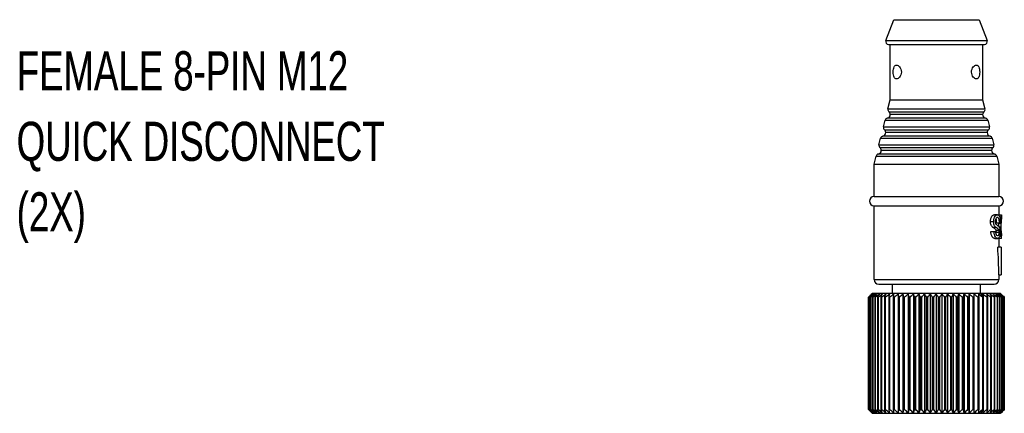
# Model space of a CAD drawing. Header units: millimetres. Extents: x 0 to 279, y 0 to 216.
# Tile 10 of 22: x 168 to 222, y 69 to 91. Entities that reach past the tile are written whole.
import ezdxf

# ---------------------------------------------------------------- set-up
doc = ezdxf.new("R2010")
doc.units = ezdxf.units.MM
doc.layers.add('TEXT', color=140, linetype='Continuous', lineweight=25)
doc.styles.add('SLDTEXTSTYLE0', font='TXT', dxfattribs={"width": 0.7})

# ---------------------------------------------------------------- blocks, each defined once
blk = doc.blocks.new('SW_NOTE_0_8')
at = {"layer": 'TEXT', "color": 0, "attachment_point": 1, "style": 'SLDTEXTSTYLE0'}
for s, insert, char_height in [('FEMALE 8-PIN M12', (0.5, 4.283), 2.11667), ('QUICK DISCONNECT', (0.5, 0.46), 2.11667), ('(2X)', (0.5, -3.362), 2.1167)]:
    blk.add_mtext(s, dxfattribs=dict(at, insert=insert, char_height=char_height))
blk = doc.blocks.new('SW_NOTE_0_10')
at = {"layer": 'TEXT', "color": 0, "attachment_point": 1, "style": 'SLDTEXTSTYLE0'}
for s, insert, char_height in [('FEMALE 8-PIN M12', (0.569, 4.278), 2.11667), ('QUICK DISCONNECT', (0.569, 0.456), 2.11667), ('(2X)', (0.569, -3.366), 2.1167)]:
    blk.add_mtext(s, dxfattribs=dict(at, insert=insert, char_height=char_height))

msp = doc.modelspace()

# ---------------------------------------------------------------- linework, layer by layer
for p, q in [((215.324, 89.5752), (215.7533, 90.7105)), ((215.7533, 90.7105), (220.3754, 90.7105)), ((220.3754, 90.7105), (220.8047, 89.5752)), ((215.324, 89.5752), (220.8047, 89.5752)), ((215.5643, 86.3721), (215.5643, 89.3721)), ((220.5643, 89.3721), (220.5643, 86.3721)), ((215.4386, 85.8692), (215.5643, 86.3721)), ((215.4386, 85.8692), (220.6901, 85.8692)), ((215.5643, 86.3721), (220.5643, 86.3721)), ((220.5643, 86.3721), (220.6901, 85.8692)), ((220.7274, 85.3663), (215.4012, 85.3663)), ((215.4889, 85.7169), (220.6398, 85.7169)), ((220.5668, 85.5624), (215.5619, 85.5624)), ((215.1961, 84.899), (215.2852, 85.2556)), ((215.1961, 84.899), (220.9326, 84.899)), ((215.2852, 85.2556), (220.8435, 85.2556)), ((220.8435, 85.2556), (220.9326, 84.899)), ((214.9535, 83.9289), (215.0427, 84.2855)), ((215.0427, 84.2855), (221.086, 84.2855)), ((220.97, 84.3962), (215.1587, 84.3962)), ((215.2464, 84.7468), (220.8823, 84.7468)), ((220.8093, 84.5923), (215.3194, 84.5923)), ((221.086, 84.2855), (221.1751, 83.9289)), ((214.9535, 83.9289), (221.1751, 83.9289)), ((215.0038, 83.7766), (221.1249, 83.7766)), ((214.6893, 82.8721), (214.8001, 83.3153)), ((214.8001, 83.3153), (221.3285, 83.3153)), ((221.2125, 83.426), (214.9162, 83.426)), ((221.0518, 83.6221), (215.0768, 83.6221)), ((221.3285, 83.3153), (221.4393, 82.8721)), ((214.6893, 81.1221), (214.6893, 82.8721)), ((214.6893, 82.8721), (221.4393, 82.8721)), ((221.4393, 82.8721), (221.4393, 81.1221)), ((214.6893, 81.1221), (221.4393, 81.1221)), ((214.6893, 80.6221), (221.4393, 80.6221)), ((214.6893, 76.6221), (214.6893, 80.6221)), ((221.4393, 80.6221), (221.4393, 80.1381)), ((221.3683, 80.1381), (221.2077, 80.1381)), ((221.4392, 80.1381), (221.5892, 80.1381)), ((221.5893, 80.1374), (221.5893, 79.9934)), ((220.9899, 79.7673), (221.1618, 79.7673)), ((221.1044, 79.4651), (221.2701, 79.4651)), ((221.3222, 79.6894), (221.4774, 79.6894)), ((221.4192, 79.6809), (221.57, 79.6809)), ((221.4393, 79.4971), (221.4393, 79.6809)), ((221.4662, 79.4871), (221.57, 79.4871)), ((221.5181, 79.6894), (221.4774, 79.6894)), ((221.0082, 79.2247), (221.179, 79.2247)), ((221.179, 79.2247), (221.2662, 79.2247)), ((221.2957, 79.2973), (221.452, 79.2973)), ((221.3088, 79.1869), (221.4646, 79.1869)), ((221.5058, 79.2572), (221.5732, 79.2572)), ((221.5077, 79.2194), (221.5518, 79.2194)), ((221.5893, 78.8569), (221.5893, 79.0008)), ((221.2237, 78.8561), (221.3834, 78.8561)), ((221.5892, 78.8561), (221.4392, 78.8561)), ((221.4393, 78.8561), (221.4393, 78.3721)), ((221.5643, 78.3721), (221.381, 78.3721)), ((221.5643, 78.3721), (221.5643, 76.8721)), ((221.4393, 76.8721), (221.4393, 76.6221)), ((221.4393, 76.8721), (221.5643, 76.8721)), ((214.6893, 76.6221), (221.4393, 76.6221)), ((215.6893, 75.8721), (215.6893, 76.3721)), ((220.4393, 76.3721), (220.4393, 75.8721)), ((214.5893, 75.8721), (214.3893, 75.6721)), ((220.4515, 75.8721), (214.5893, 75.8721)), ((216.2522, 75.8471), (216.2522, 69.3971)), ((216.5279, 75.8471), (216.5279, 69.3971)), ((216.8159, 75.8471), (216.8159, 69.3971)), ((217.1141, 75.8471), (217.1141, 69.3971)), ((217.4198, 75.8471), (217.4198, 69.3971)), ((217.7308, 75.8471), (217.7308, 69.3971)), ((218.0445, 75.8471), (218.0445, 69.3971)), ((218.3583, 75.8471), (218.3583, 69.3971)), ((218.6697, 75.8471), (218.6697, 69.3971)), ((218.9763, 75.8471), (218.9763, 69.3971)), ((219.2755, 75.8471), (219.2755, 69.3971)), ((219.565, 75.8471), (219.565, 69.3971)), ((219.8424, 75.8471), (219.8424, 69.3971)), ((220.4515, 75.8721), (220.5889, 75.6721)), ((221.5393, 75.8721), (220.4515, 75.8721)), ((221.7393, 75.6721), (221.5393, 75.8721)), ((214.3893, 75.6721), (214.3893, 69.5721)), ((214.3894, 69.5721), (214.3894, 75.6721)), ((214.4063, 75.6721), (214.3989, 75.6721)), ((214.3989, 75.6721), (214.3989, 69.5721)), ((214.4063, 69.5721), (214.4063, 75.6721)), ((214.4526, 75.6721), (214.4374, 75.6721)), ((214.4374, 75.6721), (214.4374, 69.5721)), ((214.4526, 69.5721), (214.4526, 75.6721)), ((214.5279, 75.6721), (214.5051, 75.6721)), ((214.5051, 75.6721), (214.5051, 69.5721)), ((214.5279, 69.5721), (214.5279, 75.6721)), ((214.6318, 75.6721), (214.6015, 75.6721)), ((214.6015, 75.6721), (214.6015, 69.5721)), ((214.6318, 69.5721), (214.6318, 75.6721)), ((214.7633, 75.6721), (214.7257, 75.6721)), ((214.7257, 75.6721), (214.7257, 69.5721)), ((214.7633, 69.5721), (214.7633, 75.6721)), ((214.9213, 75.6721), (214.8769, 75.6721)), ((214.8769, 75.6721), (214.8769, 69.5721)), ((214.9213, 69.5721), (214.9213, 75.6721)), ((215.1047, 75.6721), (215.0537, 75.6721)), ((215.0537, 75.6721), (215.0537, 69.5721)), ((215.1047, 69.5721), (215.1047, 75.6721)), ((215.3119, 75.6721), (215.2547, 75.6721)), ((215.2547, 75.6721), (215.2547, 69.5721)), ((215.3119, 69.5721), (215.3119, 75.6721)), ((215.5413, 75.6721), (215.4784, 75.6721)), ((215.4784, 75.6721), (215.4784, 69.5721)), ((215.5413, 69.5721), (215.5413, 75.6721)), ((215.791, 75.6721), (215.7228, 75.6721)), ((215.7228, 75.6721), (215.7228, 69.5721)), ((215.791, 69.5721), (215.791, 75.6721)), ((216.0589, 75.6721), (215.9862, 75.6721)), ((215.9862, 75.6721), (215.9862, 69.5721)), ((216.0589, 69.5721), (216.0589, 75.6721)), ((216.3431, 75.6721), (216.2662, 75.6721)), ((216.2662, 75.6721), (216.2662, 69.5721)), ((216.3431, 69.5721), (216.3431, 75.6721)), ((216.6411, 75.6721), (216.5608, 75.6721)), ((216.5608, 75.6721), (216.5608, 69.5721)), ((216.6411, 69.5721), (216.6411, 75.6721)), ((216.9505, 75.6721), (216.8674, 75.6721)), ((216.8674, 75.6721), (216.8674, 69.5721)), ((216.9505, 69.5721), (216.9505, 75.6721)), ((217.2689, 75.6721), (217.1837, 75.6721)), ((217.1837, 75.6721), (217.1837, 69.5721)), ((217.2689, 69.5721), (217.2689, 75.6721)), ((217.5937, 75.6721), (217.5071, 75.6721)), ((217.5071, 75.6721), (217.5071, 69.5721)), ((217.5937, 69.5721), (217.5937, 75.6721)), ((217.9223, 75.6721), (217.8349, 75.6721)), ((217.8349, 75.6721), (217.8349, 69.5721)), ((217.9223, 69.5721), (217.9223, 75.6721)), ((218.2521, 75.6721), (218.1646, 75.6721)), ((218.1646, 75.6721), (218.1646, 69.5721)), ((218.2521, 69.5721), (218.2521, 75.6721)), ((218.5803, 75.6721), (218.4935, 75.6721)), ((218.4935, 75.6721), (218.4935, 69.5721)), ((218.5803, 69.5721), (218.5803, 75.6721)), ((218.9044, 75.6721), (218.819, 75.6721)), ((218.819, 75.6721), (218.819, 69.5721)), ((218.9044, 69.5721), (218.9044, 75.6721)), ((219.2217, 75.6721), (219.1383, 75.6721)), ((219.1383, 75.6721), (219.1383, 69.5721)), ((219.2217, 69.5721), (219.2217, 75.6721)), ((219.5297, 75.6721), (219.449, 75.6721)), ((219.449, 75.6721), (219.449, 69.5721)), ((219.5297, 69.5721), (219.5297, 75.6721)), ((219.8259, 75.6721), (219.7486, 75.6721)), ((219.7486, 75.6721), (219.7486, 69.5721)), ((219.8259, 69.5721), (219.8259, 75.6721)), ((220.108, 75.6721), (220.0346, 75.6721)), ((220.0346, 75.6721), (220.0346, 69.5721)), ((220.108, 69.5721), (220.108, 75.6721)), ((220.3735, 75.6721), (220.3048, 75.6721)), ((220.3048, 75.6721), (220.3048, 69.5721)), ((220.3735, 69.5721), (220.3735, 75.6721)), ((220.5889, 75.6721), (220.5569, 75.6721)), ((220.5569, 75.6721), (220.5569, 69.5721)), ((220.6205, 75.6721), (220.5889, 75.6721)), ((220.6205, 69.5721), (220.6205, 75.6721)), ((220.8469, 75.6721), (220.7889, 75.6721)), ((220.7889, 75.6721), (220.7889, 69.5721)), ((220.8469, 69.5721), (220.8469, 75.6721)), ((221.0509, 75.6721), (220.999, 75.6721)), ((220.999, 75.6721), (220.999, 69.5721)), ((221.0509, 69.5721), (221.0509, 75.6721)), ((221.2308, 75.6721), (221.1855, 75.6721)), ((221.1855, 75.6721), (221.1855, 69.5721)), ((221.2308, 69.5721), (221.2308, 75.6721)), ((221.3853, 75.6721), (221.3468, 75.6721)), ((221.3468, 75.6721), (221.3468, 69.5721)), ((221.3853, 69.5721), (221.3853, 75.6721)), ((221.513, 75.6721), (221.4818, 75.6721)), ((221.4818, 75.6721), (221.4818, 69.5721)), ((221.513, 69.5721), (221.513, 75.6721)), ((221.6129, 75.6721), (221.5892, 75.6721)), ((221.5892, 75.6721), (221.5892, 69.5721)), ((221.6129, 69.5721), (221.6129, 75.6721)), ((221.6843, 75.6721), (221.6682, 75.6721)), ((221.6682, 75.6721), (221.6682, 69.5721)), ((221.6843, 69.5721), (221.6843, 75.6721)), ((221.7265, 75.6721), (221.7182, 75.6721)), ((221.7182, 75.6721), (221.7182, 69.5721)), ((221.7265, 69.5721), (221.7265, 75.6721)), ((221.7388, 75.6721), (221.7393, 75.6721)), ((221.7388, 75.6721), (221.7388, 69.5721)), ((221.7393, 69.5721), (221.7393, 75.6721)), ((214.3893, 69.5721), (214.5893, 69.3721)), ((214.3989, 69.5721), (214.4063, 69.5721)), ((214.4374, 69.5721), (214.4526, 69.5721)), ((214.5051, 69.5721), (214.5279, 69.5721)), ((214.5893, 69.3721), (220.4515, 69.3721)), ((214.6015, 69.5721), (214.6318, 69.5721)), ((214.7257, 69.5721), (214.7633, 69.5721)), ((214.8769, 69.5721), (214.9213, 69.5721)), ((215.0537, 69.5721), (215.1047, 69.5721)), ((215.2547, 69.5721), (215.3119, 69.5721)), ((215.4784, 69.5721), (215.5413, 69.5721)), ((215.7228, 69.5721), (215.791, 69.5721)), ((215.9862, 69.5721), (216.0589, 69.5721)), ((216.2662, 69.5721), (216.3431, 69.5721)), ((216.5608, 69.5721), (216.6411, 69.5721)), ((216.8674, 69.5721), (216.9505, 69.5721)), ((217.1837, 69.5721), (217.2689, 69.5721)), ((217.5071, 69.5721), (217.5937, 69.5721)), ((217.8349, 69.5721), (217.9223, 69.5721)), ((218.1646, 69.5721), (218.2521, 69.5721)), ((218.4935, 69.5721), (218.5803, 69.5721)), ((218.819, 69.5721), (218.9044, 69.5721)), ((219.1383, 69.5721), (219.2217, 69.5721)), ((219.449, 69.5721), (219.5297, 69.5721)), ((219.7486, 69.5721), (219.8259, 69.5721)), ((220.0346, 69.5721), (220.108, 69.5721)), ((220.3048, 69.5721), (220.3735, 69.5721)), ((220.5889, 69.5721), (220.4515, 69.3721)), ((220.4515, 69.3721), (221.5393, 69.3721)), ((220.5569, 69.5721), (220.5889, 69.5721)), ((220.5889, 69.5721), (220.6205, 69.5721)), ((220.7889, 69.5721), (220.8469, 69.5721)), ((220.999, 69.5721), (221.0509, 69.5721)), ((221.1855, 69.5721), (221.2308, 69.5721)), ((221.3468, 69.5721), (221.3853, 69.5721)), ((221.4818, 69.5721), (221.513, 69.5721)), ((221.5393, 69.3721), (221.7393, 69.5721)), ((221.5892, 69.5721), (221.6129, 69.5721)), ((221.6682, 69.5721), (221.6843, 69.5721)), ((221.7182, 69.5721), (221.7265, 69.5721)), ((221.7388, 69.5721), (221.7393, 69.5721))]:
    msp.add_line(p, q)
for centre, radius, start, end in [((215.4643, 89.5221), 0.15, 159.29114, 270), ((220.6643, 89.5221), 0.15, 270, 20.70886), ((215.5841, 85.8328), 0.15, 165.96376, 230.58682), ((220.5446, 85.8328), 0.15, 309.41318, 14.03624), ((215.4307, 85.2192), 0.15, 101.34069, 165.96376), ((215.3619, 85.5624), 0.2, 281.34069, 0), ((215.3619, 85.5624), 0.2, 0, 50.58682), ((220.7668, 85.5624), 0.2, 129.41318, 180), ((220.7668, 85.5624), 0.2, 180, 258.65931), ((220.6979, 85.2192), 0.15, 14.03624, 78.65931), ((215.3416, 84.8627), 0.15, 165.96376, 230.58682), ((220.7871, 84.8627), 0.15, 309.41318, 14.03624), ((215.1882, 84.2491), 0.15, 101.34069, 165.96376), ((215.1194, 84.5923), 0.2, 281.34069, 0), ((215.1194, 84.5923), 0.2, 0, 50.58682), ((221.0093, 84.5923), 0.2, 129.41318, 180), ((221.0093, 84.5923), 0.2, 180, 258.65931), ((220.9405, 84.2491), 0.15, 14.03624, 78.65931), ((215.0991, 83.8925), 0.15, 165.96376, 230.58682), ((214.8768, 83.6221), 0.2, 0, 50.58682), ((221.2518, 83.6221), 0.2, 129.41318, 180), ((221.0296, 83.8925), 0.15, 309.41318, 14.03624), ((214.9457, 83.279), 0.15, 101.34069, 165.96376), ((214.8768, 83.6221), 0.2, 281.34069, 0), ((221.2518, 83.6221), 0.2, 180, 258.65931), ((221.183, 83.279), 0.15, 14.03624, 78.65931), ((214.6893, 80.8721), 0.25, 90, 270), ((221.4393, 80.8721), 0.25, 270, 90), ((214.9393, 76.6221), 0.25, 180, 270), ((221.1893, 76.6221), 0.25, 270, 0)]:
    msp.add_arc(centre, radius, start, end)
for centre, major_axis, ratio, start_param, end_param in [((218.0643, 79.595), (3.525, 0), 0.2329545, 0.104756, 0.1551958), ((218.0643, 79.3294), (3.525, 0), 0.2144886, 6.1371862, 6.1875678), ((218.0643, 76.8721), (0, 8.1), 0.4166667, 4.712389, 4.8986493)]:
    msp.add_ellipse(centre, major_axis=major_axis, ratio=ratio, start_param=start_param, end_param=end_param)
for points, knots in [([(215.4643, 89.3721), (215.4643, 89.3721), (215.7383, 89.3721), (216.7134, 89.3721), (217.3748, 89.3721), (218.7539, 89.3721), (219.4152, 89.3721), (220.3904, 89.3721), (220.6643, 89.3721), (220.6643, 89.3721)], [0, 0, 0, 0, 0.25, 0.25, 0.5, 0.5, 0.75, 0.75, 1, 1, 1, 1]), ([(215.8993, 87.4971), (215.847, 87.4971), (215.802, 87.5301), (215.7546, 87.6322), (215.7427, 87.6737), (215.7266, 87.7676), (215.7225, 87.8195), (215.7224, 87.9229), (215.7264, 87.975), (215.7423, 88.0689), (215.7543, 88.1109), (215.8015, 88.2136), (215.847, 88.2471), (215.8993, 88.2471)], [0, 0, 0, 0, 0.25, 0.25, 0.375, 0.375, 0.5, 0.5, 0.625, 0.625, 0.75, 0.75, 1, 1, 1, 1]), ([(215.8993, 88.2471), (215.9267, 88.2471), (215.9549, 88.2384), (216.0123, 88.2049), (216.0409, 88.1803), (216.0936, 88.1159), (216.1178, 88.0761), (216.1536, 87.9816), (216.1644, 87.9275), (216.1646, 87.819), (216.154, 87.7644), (216.1187, 87.6699), (216.0944, 87.6296), (216.0157, 87.5327), (215.9542, 87.4971), (215.8993, 87.4971)], [0, 0, 0, 0, 0.125, 0.125, 0.25, 0.25, 0.375, 0.375, 0.5, 0.5, 0.625, 0.625, 0.75, 0.75, 1, 1, 1, 1]), ([(220.2294, 87.4971), (220.2019, 87.4971), (220.1738, 87.5058), (220.1164, 87.5393), (220.0878, 87.564), (220.0351, 87.6283), (220.0109, 87.6681), (219.9751, 87.7627), (219.9643, 87.8167), (219.964, 87.9252), (219.9746, 87.9798), (220.01, 88.0743), (220.0342, 88.1146), (220.113, 88.2115), (220.1745, 88.2471), (220.2294, 88.2471)], [0, 0, 0, 0, 0.125, 0.125, 0.25, 0.25, 0.375, 0.375, 0.5, 0.5, 0.625, 0.625, 0.75, 0.75, 1, 1, 1, 1]), ([(220.2294, 88.2471), (220.2817, 88.2471), (220.3267, 88.2142), (220.3741, 88.112), (220.386, 88.0706), (220.4021, 87.9766), (220.4062, 87.9248), (220.4063, 87.8214), (220.4023, 87.7693), (220.3863, 87.6753), (220.3744, 87.6333), (220.3272, 87.5306), (220.2817, 87.4971), (220.2294, 87.4971)], [0, 0, 0, 0, 0.25, 0.25, 0.375, 0.375, 0.5, 0.5, 0.625, 0.625, 0.75, 0.75, 1, 1, 1, 1]), ([(220.9899, 79.7673), (220.9906, 79.7963), (220.992, 79.8251), (221.0005, 79.8804), (221.0067, 79.9071), (221.0292, 79.9804), (221.0497, 80.0215), (221.0946, 80.0829), (221.1179, 80.1039), (221.1527, 80.1251), (221.1641, 80.1303), (221.1863, 80.1366), (221.1972, 80.1374), (221.2077, 80.1381)], [0, 0, 0, 0, 0.125, 0.125, 0.25, 0.25, 0.5, 0.5, 0.75, 0.75, 0.875, 0.875, 1, 1, 1, 1]), ([(221.1618, 79.7673), (221.1624, 79.7962), (221.1637, 79.8248), (221.1716, 79.8799), (221.1775, 79.9065), (221.1987, 79.9797), (221.2179, 80.0209), (221.2606, 80.0827), (221.2828, 80.1037), (221.3158, 80.1251), (221.3267, 80.1303), (221.3479, 80.1366), (221.3582, 80.1374), (221.3683, 80.1381)], [0, 0, 0, 0, 0.125, 0.125, 0.25, 0.25, 0.5, 0.5, 0.75, 0.75, 0.875, 0.875, 1, 1, 1, 1]), ([(221.3711, 79.9939), (221.359, 79.9933), (221.3464, 79.9907), (221.3211, 79.9758), (221.308, 79.9638), (221.2836, 79.9291), (221.2724, 79.9051), (221.2604, 79.8609), (221.2571, 79.8449), (221.2524, 79.8115), (221.2516, 79.7936), (221.2512, 79.7758)], [0, 0, 0, 0, 0.25, 0.25, 0.5, 0.5, 0.75, 0.75, 0.875, 0.875, 1, 1, 1, 1]), ([(221.3683, 80.1381), (221.3914, 80.1376), (221.4126, 80.1332), (221.4508, 80.1025), (221.4676, 80.0767), (221.4937, 79.9962), (221.5029, 79.9426), (221.512, 79.853), (221.5142, 79.8209), (221.5172, 79.756), (221.5178, 79.7228), (221.5181, 79.6894)], [0, 0, 0, 0, 0.25, 0.25, 0.5, 0.5, 0.75, 0.75, 0.875, 0.875, 1, 1, 1, 1]), ([(221.4774, 79.6894), (221.476, 79.7328), (221.474, 79.7755), (221.4652, 79.8564), (221.458, 79.8923), (221.4386, 79.945), (221.4268, 79.9641), (221.4073, 79.9825), (221.4004, 79.987), (221.3861, 79.9926), (221.3787, 79.9933), (221.3711, 79.9939)], [0, 0, 0, 0, 0.25, 0.25, 0.5, 0.5, 0.75, 0.75, 0.875, 0.875, 1, 1, 1, 1]), ([(221.547, 79.722), (221.5494, 79.7799), (221.5524, 79.836), (221.5605, 79.9404), (221.5653, 79.9872), (221.575, 80.0641), (221.5795, 80.0934), (221.5847, 80.121), (221.5861, 80.1275), (221.5882, 80.1361), (221.5889, 80.1375), (221.5892, 80.1381)], [0, 0, 0, 0, 0.25, 0.25, 0.5, 0.5, 0.75, 0.75, 0.875, 0.875, 1, 1, 1, 1]), ([(221.5893, 79.9939), (221.5891, 79.993), (221.5881, 79.9877), (221.5848, 79.9585), (221.5825, 79.9358), (221.578, 79.8768), (221.5757, 79.8412), (221.5723, 79.7637), (221.571, 79.7229), (221.57, 79.6809)], [0, 0, 0, 0, 0.25, 0.25, 0.5, 0.5, 0.75, 0.75, 1, 1, 1, 1]), ([(221.57, 79.4871), (221.5701, 79.5164), (221.5701, 79.5457), (221.5707, 79.6038), (221.5711, 79.6326), (221.5728, 79.7184), (221.5746, 79.7753), (221.5784, 79.8512), (221.5798, 79.8744), (221.5827, 79.9151), (221.5841, 79.9324), (221.5878, 79.9745), (221.5893, 79.991), (221.5893, 79.9934)], [0, 0, 0, 0, 0.125, 0.125, 0.25, 0.25, 0.5, 0.5, 0.625, 0.625, 0.75, 0.75, 1, 1, 1, 1]), ([(221.1044, 79.4651), (221.0905, 79.4784), (221.0764, 79.4929), (221.0497, 79.53), (221.0364, 79.5514), (221.0144, 79.6032), (221.0052, 79.6333), (220.9928, 79.6974), (220.9903, 79.7325), (220.9899, 79.7673)], [0, 0, 0, 0, 0.25, 0.25, 0.5, 0.5, 0.75, 0.75, 1, 1, 1, 1]), ([(221.2957, 79.2973), (221.285, 79.3274), (221.2716, 79.3415), (221.2429, 79.3689), (221.2274, 79.3795), (221.1783, 79.4112), (221.1422, 79.4322), (221.1044, 79.4651)], [0, 0, 0, 0, 0.25, 0.25, 0.5, 0.5, 1, 1, 1, 1]), ([(221.2701, 79.4651), (221.2568, 79.4784), (221.2435, 79.493), (221.2182, 79.5302), (221.2056, 79.5518), (221.1848, 79.6037), (221.1761, 79.6337), (221.1645, 79.6977), (221.1621, 79.7326), (221.1618, 79.7673)], [0, 0, 0, 0, 0.25, 0.25, 0.5, 0.5, 0.75, 0.75, 1, 1, 1, 1]), ([(221.2512, 79.7758), (221.2517, 79.7559), (221.2525, 79.736), (221.259, 79.6987), (221.2636, 79.6819), (221.2812, 79.6388), (221.2964, 79.622), (221.3109, 79.607)], [0, 0, 0, 0, 0.25, 0.25, 0.5, 0.5, 1, 1, 1, 1]), ([(221.452, 79.2973), (221.4419, 79.3273), (221.4291, 79.3414), (221.4018, 79.3688), (221.3871, 79.3795), (221.3404, 79.4111), (221.3061, 79.4322), (221.2701, 79.4651)], [0, 0, 0, 0, 0.25, 0.25, 0.5, 0.5, 1, 1, 1, 1]), ([(221.3222, 79.6894), (221.3202, 79.7349), (221.317, 79.8087), (221.303, 79.8913), (221.2909, 79.918), (221.286, 79.9289)], [0, 0, 0, 0, 0.4871253, 0.789603, 1, 1, 1, 1]), ([(221.3109, 79.607), (221.3256, 79.5928), (221.3402, 79.5831), (221.3681, 79.5624), (221.3815, 79.5528), (221.4199, 79.5235), (221.4429, 79.5033), (221.4623, 79.4686)], [0, 0, 0, 0, 0.25, 0.25, 0.5, 0.5, 1, 1, 1, 1]), ([(221.4623, 79.4686), (221.4692, 79.4551), (221.4757, 79.4413), (221.4871, 79.4066), (221.4921, 79.3857), (221.5001, 79.3392), (221.5031, 79.3127), (221.506, 79.2711), (221.5068, 79.257), (221.5077, 79.2281), (221.5078, 79.2132), (221.5079, 79.1984)], [0, 0, 0, 0, 0.25, 0.25, 0.5, 0.5, 0.75, 0.75, 0.875, 0.875, 1, 1, 1, 1]), ([(221.5893, 79.0008), (221.5893, 79.0019), (221.589, 79.0057), (221.5877, 79.0195), (221.5867, 79.0295), (221.5831, 79.07), (221.58, 79.1103), (221.575, 79.2068), (221.5732, 79.2615), (221.5713, 79.3453), (221.5708, 79.3734), (221.5702, 79.43), (221.5701, 79.4585), (221.57, 79.4871)], [0, 0, 0, 0, 0.125, 0.125, 0.25, 0.25, 0.5, 0.5, 0.75, 0.75, 0.875, 0.875, 1, 1, 1, 1]), ([(221.2237, 78.8561), (221.2134, 78.8567), (221.2027, 78.8574), (221.1809, 78.863), (221.1698, 78.8676), (221.1357, 78.8863), (221.1118, 78.9061), (221.0672, 78.9665), (221.0471, 79.0076), (221.025, 79.083), (221.0194, 79.1097), (221.011, 79.1656), (221.0093, 79.1953), (221.0082, 79.2247)], [0, 0, 0, 0, 0.125, 0.125, 0.25, 0.25, 0.5, 0.5, 0.75, 0.75, 0.875, 0.875, 1, 1, 1, 1]), ([(221.3834, 78.8561), (221.3736, 78.8567), (221.3635, 78.8574), (221.3427, 78.863), (221.3321, 78.8676), (221.2996, 78.8864), (221.2769, 78.9063), (221.2345, 78.9671), (221.2155, 79.0084), (221.1948, 79.0836), (221.1895, 79.1103), (221.1817, 79.166), (221.1801, 79.1954), (221.179, 79.2247)], [0, 0, 0, 0, 0.125, 0.125, 0.25, 0.25, 0.5, 0.5, 0.75, 0.75, 0.875, 0.875, 1, 1, 1, 1]), ([(221.2662, 79.2247), (221.2682, 79.1898), (221.2717, 79.1554), (221.2854, 79.0935), (221.2953, 79.0667), (221.3184, 79.0286), (221.3313, 79.0172), (221.3565, 79.0028), (221.369, 79.001), (221.3809, 79.0003)], [0, 0, 0, 0, 0.25, 0.25, 0.5, 0.5, 0.75, 0.75, 1, 1, 1, 1]), ([(221.2947, 79.073), (221.2969, 79.0802), (221.303, 79.0996), (221.3078, 79.1404), (221.3085, 79.1725), (221.3088, 79.1869)], [0, 0, 0, 0, 0.2458207, 0.662341, 1, 1, 1, 1]), ([(221.3088, 79.1869), (221.3086, 79.2074), (221.3079, 79.2277), (221.3046, 79.2565), (221.3032, 79.2656), (221.2998, 79.2824), (221.2977, 79.2899), (221.2957, 79.2973)], [0, 0, 0, 0, 0.5, 0.5, 0.75, 0.75, 1, 1, 1, 1]), ([(221.3809, 79.0003), (221.3915, 79.0005), (221.4016, 79.0022), (221.4208, 79.0121), (221.4301, 79.0204), (221.4461, 79.0496), (221.4527, 79.0713), (221.4623, 79.124), (221.4644, 79.1552), (221.4646, 79.1869)], [0, 0, 0, 0, 0.25, 0.25, 0.5, 0.5, 0.75, 0.75, 1, 1, 1, 1]), ([(221.5079, 79.1984), (221.5077, 79.1719), (221.5073, 79.1456), (221.5043, 79.0947), (221.5021, 79.0697), (221.4936, 79.0004), (221.4848, 78.9612), (221.4622, 78.9036), (221.4485, 78.8855), (221.4181, 78.8612), (221.4013, 78.8574), (221.3834, 78.8561)], [0, 0, 0, 0, 0.125, 0.125, 0.25, 0.25, 0.5, 0.5, 0.75, 0.75, 1, 1, 1, 1]), ([(221.4646, 79.1869), (221.4644, 79.2074), (221.4637, 79.2277), (221.4606, 79.2564), (221.4593, 79.2656), (221.456, 79.2824), (221.454, 79.2899), (221.452, 79.2973)], [0, 0, 0, 0, 0.5, 0.5, 0.75, 0.75, 1, 1, 1, 1]), ([(221.5892, 78.8561), (221.5887, 78.8571), (221.587, 78.8623), (221.5812, 78.893), (221.5773, 78.9172), (221.569, 78.9832), (221.5646, 79.0235), (221.559, 79.0932), (221.5573, 79.1173), (221.5542, 79.1672), (221.553, 79.1932), (221.5518, 79.2194)], [0, 0, 0, 0, 0.25, 0.25, 0.5, 0.5, 0.75, 0.75, 0.875, 0.875, 1, 1, 1, 1]), ([(221.5732, 79.2572), (221.5743, 79.2222), (221.5755, 79.188), (221.5784, 79.1243), (221.5802, 79.094), (221.5838, 79.0455), (221.5856, 79.0275), (221.5882, 79.0047), (221.589, 79.0011), (221.5893, 79.0003)], [0, 0, 0, 0, 0.25, 0.25, 0.5, 0.5, 0.75, 0.75, 1, 1, 1, 1]), ([(214.9393, 76.3721), (214.9393, 76.3721), (215.2686, 76.3721), (216.4407, 76.3721), (217.2356, 76.3721), (218.8931, 76.3721), (219.688, 76.3721), (220.8601, 76.3721), (221.1893, 76.3721), (221.1893, 76.3721)], [0, 0, 0, 0, 0.25, 0.25, 0.5, 0.5, 0.75, 0.75, 1, 1, 1, 1])]:
    msp.add_open_spline(points, degree=3, knots=knots)
for points in [[(221.5893, 80.1374), (221.5893, 80.1378), (221.5893, 80.138), (221.5892, 80.1381)], [(221.5893, 79.9934), (221.5893, 79.9936), (221.5893, 79.9938), (221.5893, 79.9939)], [(221.5893, 79.0003), (221.5893, 79.0004), (221.5893, 79.0005), (221.5893, 79.0008)], [(221.5893, 78.8569), (221.5893, 78.8565), (221.5893, 78.8563), (221.5892, 78.8561)], [(214.3894, 75.6721), (214.4484, 75.7308), (214.5076, 75.7892), (214.567, 75.8471)], [(214.567, 75.8471), (214.5107, 75.7892), (214.4547, 75.7308), (214.3989, 75.6721)], [(214.4063, 75.6721), (214.4684, 75.7308), (214.5307, 75.7892), (214.5934, 75.8471)], [(214.5934, 75.8471), (214.5412, 75.7892), (214.4892, 75.7308), (214.4374, 75.6721)], [(214.4526, 75.6721), (214.5173, 75.7308), (214.5824, 75.7892), (214.6477, 75.8471)], [(214.6477, 75.8471), (214.6, 75.7892), (214.5525, 75.7308), (214.5051, 75.6721)], [(214.5279, 75.6721), (214.5948, 75.7308), (214.662, 75.7892), (214.7296, 75.8471)], [(214.7296, 75.8471), (214.6867, 75.7892), (214.644, 75.7308), (214.6015, 75.6721)], [(214.6318, 75.6721), (214.7003, 75.7308), (214.7691, 75.7892), (214.8382, 75.8471)], [(214.8382, 75.8471), (214.8006, 75.7892), (214.7631, 75.7308), (214.7257, 75.6721)], [(214.7633, 75.6721), (214.8328, 75.7308), (214.9027, 75.7892), (214.9729, 75.8471)], [(214.9729, 75.8471), (214.9407, 75.7892), (214.9087, 75.7308), (214.8769, 75.6721)], [(214.9213, 75.6721), (214.9914, 75.7308), (215.0617, 75.7892), (215.1324, 75.8471)], [(215.1324, 75.8471), (215.1061, 75.7892), (215.0798, 75.7308), (215.0537, 75.6721)], [(215.1047, 75.6721), (215.1747, 75.7308), (215.245, 75.7892), (215.3156, 75.8471)], [(215.3156, 75.8471), (215.2952, 75.7892), (215.2749, 75.7308), (215.2547, 75.6721)], [(215.3119, 75.6721), (215.3813, 75.7308), (215.4509, 75.7892), (215.5209, 75.8471)], [(215.5209, 75.8471), (215.5066, 75.7892), (215.4925, 75.7308), (215.4784, 75.6721)], [(215.5413, 75.6721), (215.6094, 75.7308), (215.6779, 75.7892), (215.7466, 75.8471)], [(215.7466, 75.8471), (215.7387, 75.7892), (215.7307, 75.7308), (215.7228, 75.6721)], [(215.791, 75.6721), (215.8574, 75.7308), (215.924, 75.7892), (215.991, 75.8471)], [(215.991, 75.8471), (215.9894, 75.7892), (215.9878, 75.7308), (215.9862, 75.6721)], [(216.0589, 75.6721), (216.1231, 75.7308), (216.1875, 75.7892), (216.2522, 75.8471)], [(216.2522, 75.8471), (216.2569, 75.7892), (216.2616, 75.7308), (216.2662, 75.6721)], [(216.3431, 75.6721), (216.4044, 75.7308), (216.466, 75.7892), (216.5279, 75.8471)], [(216.5279, 75.8471), (216.5389, 75.7892), (216.5498, 75.7308), (216.5608, 75.6721)], [(216.6411, 75.6721), (216.6991, 75.7308), (216.7574, 75.7892), (216.8159, 75.8471)], [(216.8159, 75.8471), (216.8332, 75.7892), (216.8503, 75.7308), (216.8674, 75.6721)], [(216.9505, 75.6721), (217.0048, 75.7308), (217.0593, 75.7892), (217.1141, 75.8471)], [(217.1141, 75.8471), (217.1374, 75.7892), (217.1606, 75.7308), (217.1837, 75.6721)], [(217.2689, 75.6721), (217.319, 75.7308), (217.3693, 75.7892), (217.4198, 75.8471)], [(217.4198, 75.8471), (217.449, 75.7892), (217.4781, 75.7308), (217.5071, 75.6721)], [(217.5937, 75.6721), (217.6392, 75.7308), (217.6849, 75.7892), (217.7308, 75.8471)], [(217.7308, 75.8471), (217.7657, 75.7892), (217.8004, 75.7308), (217.8349, 75.6721)], [(217.9223, 75.6721), (217.9629, 75.7308), (218.0036, 75.7892), (218.0445, 75.8471)], [(218.0445, 75.8471), (218.0847, 75.7892), (218.1247, 75.7308), (218.1646, 75.6721)], [(218.2521, 75.6721), (218.2873, 75.7308), (218.3227, 75.7892), (218.3583, 75.8471)], [(218.3583, 75.8471), (218.4036, 75.7892), (218.4486, 75.7308), (218.4935, 75.6721)], [(218.5803, 75.6721), (218.61, 75.7308), (218.6398, 75.7892), (218.6697, 75.8471)], [(218.6697, 75.8471), (218.7197, 75.7892), (218.7694, 75.7308), (218.819, 75.6721)], [(218.9044, 75.6721), (218.9283, 75.7308), (218.9522, 75.7892), (218.9763, 75.8471)], [(218.9763, 75.8471), (219.0306, 75.7892), (219.0846, 75.7308), (219.1383, 75.6721)], [(219.2217, 75.6721), (219.2396, 75.7308), (219.2575, 75.7892), (219.2755, 75.8471)], [(219.2755, 75.8471), (219.3336, 75.7892), (219.3915, 75.7308), (219.449, 75.6721)], [(219.5297, 75.6721), (219.5414, 75.7308), (219.5532, 75.7892), (219.565, 75.8471)], [(219.565, 75.8471), (219.6265, 75.7892), (219.6877, 75.7308), (219.7486, 75.6721)], [(219.8259, 75.6721), (219.8314, 75.7308), (219.8369, 75.7892), (219.8424, 75.8471)], [(219.8424, 75.8471), (219.9068, 75.7892), (219.9708, 75.7308), (220.0346, 75.6721)], [(220.1055, 75.8471), (220.1722, 75.7892), (220.2386, 75.7308), (220.3048, 75.6721)], [(220.108, 75.6721), (220.1071, 75.7308), (220.1063, 75.7892), (220.1055, 75.8471)], [(220.3521, 75.8471), (220.4207, 75.7892), (220.4889, 75.7308), (220.5569, 75.6721)], [(220.3735, 75.6721), (220.3664, 75.7308), (220.3593, 75.7892), (220.3521, 75.8471)], [(220.5803, 75.8471), (220.6502, 75.7892), (220.7197, 75.7308), (220.7889, 75.6721)], [(220.6205, 75.6721), (220.6072, 75.7308), (220.5938, 75.7892), (220.5803, 75.8471)], [(220.7883, 75.8471), (220.8589, 75.7892), (220.9291, 75.7308), (220.999, 75.6721)], [(220.8469, 75.6721), (220.8275, 75.7308), (220.8079, 75.7892), (220.7883, 75.8471)], [(220.9743, 75.8471), (221.0451, 75.7892), (221.1154, 75.7308), (221.1855, 75.6721)], [(221.0509, 75.6721), (221.0255, 75.7308), (221, 75.7892), (220.9743, 75.8471)], [(221.137, 75.8471), (221.2072, 75.7892), (221.2772, 75.7308), (221.3468, 75.6721)], [(221.2308, 75.6721), (221.1997, 75.7308), (221.1684, 75.7892), (221.137, 75.8471)], [(221.2748, 75.8471), (221.3441, 75.7892), (221.4131, 75.7308), (221.4818, 75.6721)], [(221.3853, 75.6721), (221.3486, 75.7308), (221.3118, 75.7892), (221.2748, 75.8471)], [(221.3868, 75.8471), (221.4546, 75.7892), (221.522, 75.7308), (221.5892, 75.6721)], [(221.513, 75.6721), (221.4711, 75.7308), (221.4291, 75.7892), (221.3868, 75.8471)], [(221.4721, 75.8471), (221.5378, 75.7892), (221.6031, 75.7308), (221.6682, 75.6721)], [(221.6129, 75.6721), (221.5662, 75.7308), (221.5193, 75.7892), (221.4721, 75.8471)], [(221.5299, 75.8471), (221.593, 75.7892), (221.6557, 75.7308), (221.7182, 75.6721)], [(221.6843, 75.6721), (221.6331, 75.7308), (221.5816, 75.7892), (221.5299, 75.8471)], [(221.5599, 75.8471), (221.6198, 75.7892), (221.6794, 75.7308), (221.7388, 75.6721)], [(221.7265, 75.6721), (221.6712, 75.7308), (221.6157, 75.7892), (221.5599, 75.8471)], [(214.567, 69.3971), (214.5076, 69.4551), (214.4484, 69.5134), (214.3894, 69.5721)], [(214.3989, 69.5721), (214.4547, 69.5134), (214.5107, 69.4551), (214.567, 69.3971)], [(214.5934, 69.3971), (214.5307, 69.4551), (214.4684, 69.5134), (214.4063, 69.5721)], [(214.4374, 69.5721), (214.4892, 69.5134), (214.5412, 69.4551), (214.5934, 69.3971)], [(214.6477, 69.3971), (214.5824, 69.4551), (214.5173, 69.5134), (214.4526, 69.5721)], [(214.5051, 69.5721), (214.5525, 69.5134), (214.6, 69.4551), (214.6477, 69.3971)], [(214.7296, 69.3971), (214.662, 69.4551), (214.5948, 69.5134), (214.5279, 69.5721)], [(214.6015, 69.5721), (214.644, 69.5134), (214.6867, 69.4551), (214.7296, 69.3971)], [(214.8382, 69.3971), (214.7691, 69.4551), (214.7003, 69.5134), (214.6318, 69.5721)], [(214.7257, 69.5721), (214.7631, 69.5134), (214.8006, 69.4551), (214.8382, 69.3971)], [(214.9729, 69.3971), (214.9027, 69.4551), (214.8328, 69.5134), (214.7633, 69.5721)], [(214.8769, 69.5721), (214.9087, 69.5134), (214.9407, 69.4551), (214.9729, 69.3971)], [(215.1324, 69.3971), (215.0617, 69.4551), (214.9914, 69.5134), (214.9213, 69.5721)], [(215.0537, 69.5721), (215.0798, 69.5134), (215.1061, 69.4551), (215.1324, 69.3971)], [(215.3156, 69.3971), (215.245, 69.4551), (215.1747, 69.5134), (215.1047, 69.5721)], [(215.2547, 69.5721), (215.2749, 69.5134), (215.2952, 69.4551), (215.3156, 69.3971)], [(215.5209, 69.3971), (215.4509, 69.4551), (215.3813, 69.5134), (215.3119, 69.5721)], [(215.4784, 69.5721), (215.4925, 69.5134), (215.5066, 69.4551), (215.5209, 69.3971)], [(215.7466, 69.3971), (215.6779, 69.4551), (215.6094, 69.5134), (215.5413, 69.5721)], [(215.7228, 69.5721), (215.7307, 69.5134), (215.7387, 69.4551), (215.7466, 69.3971)], [(215.991, 69.3971), (215.924, 69.4551), (215.8574, 69.5134), (215.791, 69.5721)], [(215.9862, 69.5721), (215.9878, 69.5134), (215.9894, 69.4551), (215.991, 69.3971)], [(216.2522, 69.3971), (216.1875, 69.4551), (216.1231, 69.5134), (216.0589, 69.5721)], [(216.2662, 69.5721), (216.2616, 69.5134), (216.2569, 69.4551), (216.2522, 69.3971)], [(216.5279, 69.3971), (216.466, 69.4551), (216.4044, 69.5134), (216.3431, 69.5721)], [(216.5608, 69.5721), (216.5498, 69.5134), (216.5389, 69.4551), (216.5279, 69.3971)], [(216.8159, 69.3971), (216.7574, 69.4551), (216.6991, 69.5134), (216.6411, 69.5721)], [(216.8674, 69.5721), (216.8503, 69.5134), (216.8332, 69.4551), (216.8159, 69.3971)], [(217.1141, 69.3971), (217.0593, 69.4551), (217.0048, 69.5134), (216.9505, 69.5721)], [(217.1837, 69.5721), (217.1606, 69.5134), (217.1374, 69.4551), (217.1141, 69.3971)], [(217.4198, 69.3971), (217.3693, 69.4551), (217.319, 69.5134), (217.2689, 69.5721)], [(217.5071, 69.5721), (217.4781, 69.5134), (217.449, 69.4551), (217.4198, 69.3971)], [(217.7308, 69.3971), (217.6849, 69.4551), (217.6392, 69.5134), (217.5937, 69.5721)], [(217.8349, 69.5721), (217.8004, 69.5134), (217.7657, 69.4551), (217.7308, 69.3971)], [(218.0445, 69.3971), (218.0036, 69.4551), (217.9629, 69.5134), (217.9223, 69.5721)], [(218.1646, 69.5721), (218.1247, 69.5134), (218.0847, 69.4551), (218.0445, 69.3971)], [(218.3583, 69.3971), (218.3227, 69.4551), (218.2873, 69.5134), (218.2521, 69.5721)], [(218.4935, 69.5721), (218.4486, 69.5134), (218.4036, 69.4551), (218.3583, 69.3971)], [(218.6697, 69.3971), (218.6398, 69.4551), (218.61, 69.5134), (218.5803, 69.5721)], [(218.819, 69.5721), (218.7694, 69.5134), (218.7197, 69.4551), (218.6697, 69.3971)], [(218.9763, 69.3971), (218.9522, 69.4551), (218.9283, 69.5134), (218.9044, 69.5721)], [(219.1383, 69.5721), (219.0846, 69.5134), (219.0306, 69.4551), (218.9763, 69.3971)], [(219.2755, 69.3971), (219.2575, 69.4551), (219.2396, 69.5134), (219.2217, 69.5721)], [(219.449, 69.5721), (219.3915, 69.5134), (219.3336, 69.4551), (219.2755, 69.3971)], [(219.565, 69.3971), (219.5532, 69.4551), (219.5414, 69.5134), (219.5297, 69.5721)], [(219.7486, 69.5721), (219.6877, 69.5134), (219.6265, 69.4551), (219.565, 69.3971)], [(219.8424, 69.3971), (219.8369, 69.4551), (219.8314, 69.5134), (219.8259, 69.5721)], [(220.0346, 69.5721), (219.9708, 69.5134), (219.9068, 69.4551), (219.8424, 69.3971)], [(220.1055, 69.3971), (220.1063, 69.4551), (220.1071, 69.5134), (220.108, 69.5721)], [(220.3048, 69.5721), (220.2386, 69.5134), (220.1722, 69.4551), (220.1055, 69.3971)], [(220.3521, 69.3971), (220.3593, 69.4551), (220.3664, 69.5134), (220.3735, 69.5721)], [(220.5569, 69.5721), (220.4889, 69.5134), (220.4207, 69.4551), (220.3521, 69.3971)], [(220.7889, 69.5721), (220.7197, 69.5134), (220.6502, 69.4551), (220.5803, 69.3971)], [(220.5803, 69.3971), (220.5938, 69.4551), (220.6072, 69.5134), (220.6205, 69.5721)], [(220.7883, 69.3971), (220.8079, 69.4551), (220.8275, 69.5134), (220.8469, 69.5721)], [(220.999, 69.5721), (220.9291, 69.5134), (220.8589, 69.4551), (220.7883, 69.3971)], [(220.9743, 69.3971), (221, 69.4551), (221.0255, 69.5134), (221.0509, 69.5721)], [(221.1855, 69.5721), (221.1154, 69.5134), (221.0451, 69.4551), (220.9743, 69.3971)], [(221.137, 69.3971), (221.1684, 69.4551), (221.1997, 69.5134), (221.2308, 69.5721)], [(221.3468, 69.5721), (221.2772, 69.5134), (221.2072, 69.4551), (221.137, 69.3971)], [(221.2748, 69.3971), (221.3118, 69.4551), (221.3486, 69.5134), (221.3853, 69.5721)], [(221.4818, 69.5721), (221.4131, 69.5134), (221.3441, 69.4551), (221.2748, 69.3971)], [(221.3868, 69.3971), (221.4291, 69.4551), (221.4711, 69.5134), (221.513, 69.5721)], [(221.5892, 69.5721), (221.522, 69.5134), (221.4546, 69.4551), (221.3868, 69.3971)], [(221.4721, 69.3971), (221.5193, 69.4551), (221.5662, 69.5134), (221.6129, 69.5721)], [(221.6682, 69.5721), (221.6031, 69.5134), (221.5378, 69.4551), (221.4721, 69.3971)], [(221.5299, 69.3971), (221.5816, 69.4551), (221.6331, 69.5134), (221.6843, 69.5721)], [(221.7182, 69.5721), (221.6557, 69.5134), (221.593, 69.4551), (221.5299, 69.3971)], [(221.5599, 69.3971), (221.6157, 69.4551), (221.6712, 69.5134), (221.7265, 69.5721)], [(221.7388, 69.5721), (221.6794, 69.5134), (221.6198, 69.4551), (221.5599, 69.3971)]]:
    msp.add_open_spline(points, degree=3)

# ---------------------------------------------------------------- block references
at = {"layer": 'TEXT'}
for name, p in [('SW_NOTE_0_10', (167.6855, 84.7172)), ('SW_NOTE_0_8', (167.7669, 84.7172))]:
    msp.add_blockref(name, p, dxfattribs=at)

doc.saveas('drawing.dxf')
